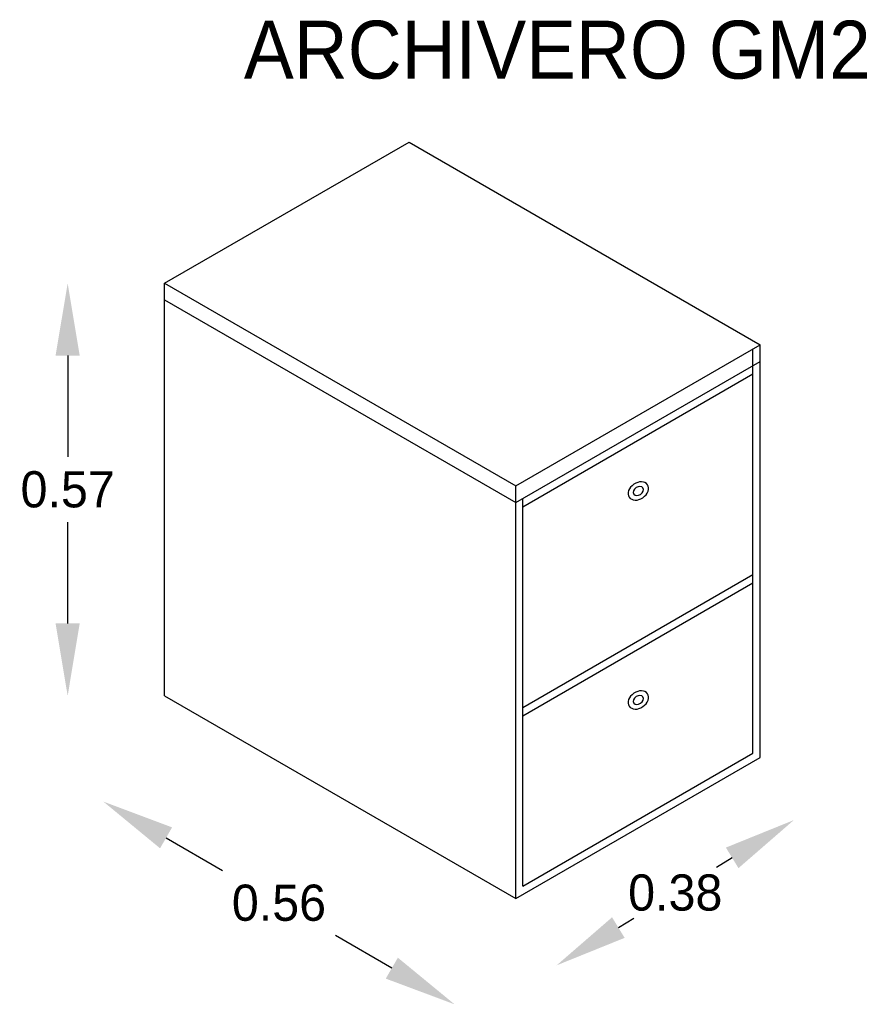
# Model space of a CAD drawing. Extents: x -8.12 to -6.74, y 12.78 to 14.41.
import ezdxf

# ---------------------------------------------------------------- set-up
doc = ezdxf.new("R2010")
doc.units = 0
doc.header["$MEASUREMENT"] = 0
doc.layers.get('0').update_dxf_attribs({"linetype": 'CONTINUOUS'})
doc.layers.get('DEFPOINTS').update_dxf_attribs({"linetype": 'CONTINUOUS'})
doc.dimstyles.get("Standard").update_dxf_attribs({"dimtxt": 0.18, "dimasz": 0.18, "dimexe": 0.18, "dimexo": 0.0625, "dimgap": 0.09, "dimtad": 0, "dimtih": 1, "dimtoh": 1, "dimdec": 4, "dimzin": 0, "dimdsep": 46, "dimtxsty": 'Standard', "dimcen": 0.09, "dimadec": 0, "dimazin": 0, "dimtfac": 1, "dimtdec": 4, "dimtofl": 0, "dimtmove": 0, "dimatfit": 3, "dimfxl": 0, "dimtolj": 1, "dimtzin": 0, "dimarcsym": 0})

# ---------------------------------------------------------------- blocks, each defined once
blk = doc.blocks.new('*D1')
at = {"color": 0, "linetype": 'ByBlock'}
for p, q in [((-20.0692, 17.6259), (-20.0692, 17.4859)), ((-20.0692, 17.2559), (-20.0692, 17.3959))]:
    blk.add_line(p, q, dxfattribs=at)
for points in [[(-20.0859, 17.6259), (-20.0526, 17.6259), (-20.0692, 17.7259)], [(-20.0859, 17.2559), (-20.0526, 17.2559), (-20.0692, 17.1559)]]:
    blk.add_solid(points, dxfattribs=at)
at = {"layer": 'DEFPOINTS', "color": 0, "linetype": 'ByBlock'}
for p in [(-19.9355, 17.7259), (-20.0692, 17.1559), (-19.9355, 17.1559)]:
    blk.add_point(p, dxfattribs=at)
at = {"color": 0, "linetype": 'ByBlock', "insert": (-20.0692, 17.4409), "char_height": 0.05, "attachment_point": 5}
blk.add_mtext('\\A1;0.57', dxfattribs=at)
blk = doc.blocks.new('*D0')
at = {"color": 0, "linetype": 'ByBlock'}
for p, q in [((-19.9333, 16.9598), (-19.8554, 16.9148)), ((-19.6215, 16.7798), (-19.6995, 16.8248))]:
    blk.add_line(p, q, dxfattribs=at)
for points in [[(-19.925, 16.9742), (-19.9416, 16.9453), (-20.0199, 17.0098)], [(-19.6132, 16.7942), (-19.6299, 16.7653), (-19.5349, 16.7298)]]:
    blk.add_solid(points, dxfattribs=at)
at = {"layer": 'DEFPOINTS', "color": 0, "linetype": 'ByBlock'}
for p in [(-19.9355, 17.1559), (-19.4506, 16.8759), (-19.5349, 16.7298)]:
    blk.add_point(p, dxfattribs=at)
at = {"color": 0, "linetype": 'ByBlock', "insert": (-19.7774, 16.8698), "char_height": 0.05, "attachment_point": 5}
blk.add_mtext('\\A1;0.56', dxfattribs=at)
blk = doc.blocks.new('*D2')
at = {"color": 0, "linetype": 'ByBlock'}
for p, q in [((-19.1515, 16.9321), (-19.173, 16.9189)), ((-19.3087, 16.8358), (-19.2873, 16.8489))]:
    blk.add_line(p, q, dxfattribs=at)
for points in [[(-19.1602, 16.9463), (-19.1428, 16.9179), (-19.0663, 16.9843)], [(-19.3174, 16.85), (-19.3, 16.8216), (-19.394, 16.7836)]]:
    blk.add_solid(points, dxfattribs=at)
at = {"layer": 'DEFPOINTS', "color": 0, "linetype": 'ByBlock'}
for p in [(-19.1228, 17.0767), (-19.0663, 16.9843), (-19.4506, 16.8759)]:
    blk.add_point(p, dxfattribs=at)
at = {"color": 0, "linetype": 'ByBlock', "insert": (-19.2301, 16.8839), "char_height": 0.05, "attachment_point": 5}
blk.add_mtext('\\A1;0.38', dxfattribs=at)
blk = doc.blocks.new('MBL03')
for p, q in [((0, 0.57), (0.3377, 0.765)), ((0.3377, 0.765), (0.8227, 0.485)), ((0, 0), (0, 0.57)), ((0, 0.57), (0.485, 0.29)), ((0, 0.5469), (0.485, 0.2669)), ((0.485, 0.29), (0.8227, 0.485)), ((0.8127, -0.0792), (0.8127, 0.4792)), ((0.8227, -0.085), (0.8227, 0.485)), ((0.485, 0.2669), (0.8227, 0.4619)), ((0.495, 0.2611), (0.8127, 0.4446)), ((0.485, -0.28), (0.485, 0.29)), ((0.495, -0.2627), (0.495, 0.2727)), ((0.495, -0.016), (0.8127, 0.1675)), ((0.495, -0.0275), (0.8127, 0.1559)), ((0, 0), (0.485, -0.28)), ((0.495, -0.2627), (0.8127, -0.0792)), ((0.485, -0.28), (0.8227, -0.085))]:
    blk.add_line(p, q)
at = {"extrusion": (0, 0, -1)}
for centre, major_axis in [((0.6544, 0.283), (-0.0126, -0.0086)), ((0.6544, 0.283), (-0.00632, -0.00428)), ((0.6544, -0.0057), (-0.0126, -0.0086)), ((0.6544, -0.0057), (-0.00632, -0.00428))]:
    blk.add_ellipse(centre, major_axis=major_axis, ratio=0.733337, dxfattribs=at)
blk.add_text('ARCHIVERO GM2', height=0.08).set_placement((0.1097, 0.8526))
dim = blk.add_linear_dim(base=(-0.1337, 0), p1=(0, 0.57), p2=(0, 0), angle=90, dimstyle='Standard', override={"dimtxt": 0.05, "dimasz": 0.1, "dimgap": 0.02, "dimdec": 2, "dimse1": 1, "dimse2": 1, "dimtmove": 1})
dim.commit()
dim.dimension.update_dxf_attribs({"geometry": '*D1', "text_midpoint": (-0.1337, 0.285), "insert": (19.9355, -17.1559)})
for p1, p2, distance, override, picture, middle in [((0, 0), (0.485, -0.28), -0.1687, {"dimtxt": 0.05, "dimasz": 0.1, "dimgap": 0.02, "dimdec": 2, "dimse1": 1, "dimse2": 1, "dimtmove": 1}, '*D0', (0.1581, -0.2861)), ((0.485, -0.28), (0.8127, -0.0792), -0.1083, {"dimtxt": 0.05, "dimasz": 0.1, "dimgap": 0.01, "dimdec": 2, "dimse1": 1, "dimse2": 1, "dimtmove": 1}, '*D2', (0.7054, -0.272))]:
    dim = blk.add_aligned_dim(p1=p1, p2=p2, distance=distance, dimstyle='Standard', override=override)
    dim.commit()
    dim.dimension.update_dxf_attribs({"geometry": picture, "text_midpoint": middle, "insert": (19.9355, -17.1559)})

msp = doc.modelspace()

# ---------------------------------------------------------------- block references
at = {"xscale": 1.2, "yscale": 1.2, "zscale": 1.2}
msp.add_blockref('MBL03', (-7.8798, 13.2941), dxfattribs=at)

doc.saveas('drawing.dxf')
